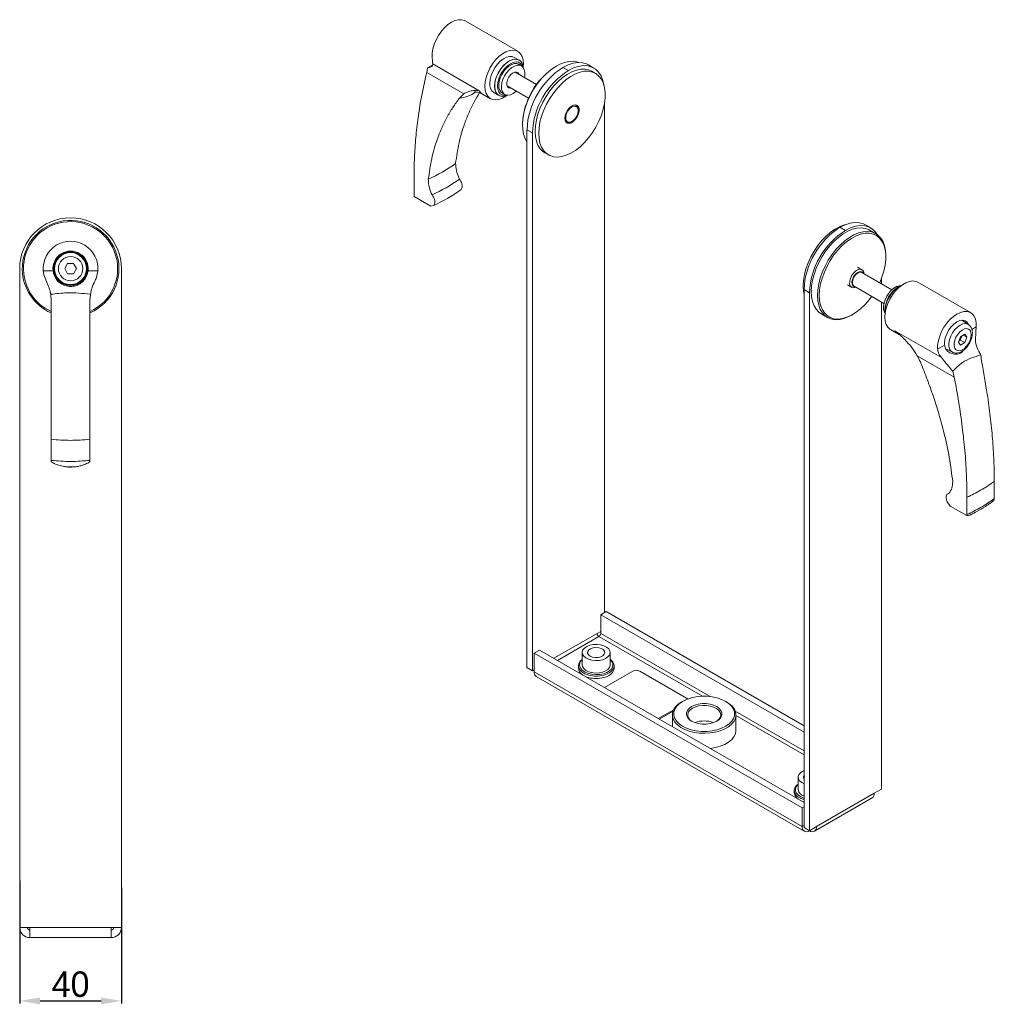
# Model space of a CAD drawing. Header units: millimetres. Extents: x 532 to 1391, y -1 to 506.
# Tile 2 of 2: x 1008 to 1391, y 119 to 506. Entities that reach past the tile are written whole.
import ezdxf

# ---------------------------------------------------------------- set-up
doc = ezdxf.new("R2010")
doc.units = ezdxf.units.MM
doc.header["$PDSIZE"] = -1
doc.dimstyles.new('ISO-25', dxfattribs={"dimtxt": 2.5, "dimasz": 2.5, "dimexe": 1.25, "dimexo": 0.625, "dimtad": 1, "dimtxsty": 'Standard', "dimcen": 2.5, "dimadec": 0, "dimazin": 0, "dimtfac": 1, "dimtmove": 0, "dimatfit": 3, "dimfxl": 0, "dimarcsym": 0})

# ---------------------------------------------------------------- blocks, each defined once
blk = doc.blocks.new('*D14')
at = {"color": 0, "linetype": 'ByBlock', "lineweight": -2}
for p, q in [((1008.37, 167.51), (1008.37, 119.27)), ((1048.37, 164.85), (1048.37, 119.27)), ((1016.37, 120.27), (1040.37, 120.27))]:
    blk.add_line(p, q, dxfattribs=at)
at = {"color": 0}
for points in [[(1016.37, 121.6), (1016.37, 118.94), (1008.37, 120.27)], [(1040.37, 121.6), (1040.37, 118.94), (1048.37, 120.27)]]:
    blk.add_solid(points, dxfattribs=at)
at = {"layer": 'Defpoints', "color": 0}
for p in [(1008.37, 168.51), (1048.37, 165.85), (1048.37, 120.27)]:
    blk.add_point(p, dxfattribs=at)
at = {"color": 0, "insert": (1028.37, 126.79), "char_height": 10, "attachment_point": 5}
blk.add_mtext('40', dxfattribs=at)

msp = doc.modelspace()

# ---------------------------------------------------------------- linework, layer by layer
at = {"color": 7, "linetype": 'Continuous', "lineweight": 15}
for p, q in [((1204.19, 493.58), (1183.47, 505.54)), ((1168.63, 487.09), (1170.56, 488.08)), ((1170.74, 488.62), (1189, 478.08)), ((1204.72, 490.1), (1202.81, 491.2)), ((1204.72, 490.1), (1202.81, 491.2)), ((1205.6, 487.86), (1204.54, 488.47)), ((1219.46, 487.87), (1219.1, 487.66)), ((1234.05, 487.02), (1231.93, 488.25)), ((1168.37, 485.24), (1168.63, 487.09)), ((1182.94, 476.83), (1168.37, 485.24)), ((1211.54, 480.51), (1203.08, 485.39)), ((1224.05, 486.03), (1221.93, 487.26)), ((1234.72, 484.91), (1233.3, 485.72)), ((1199.98, 480.02), (1208.44, 475.14)), ((1181.21, 475.18), (1182.94, 476.83)), ((1190.35, 476.75), (1193.44, 474.96)), ((1194.81, 477.35), (1196.72, 476.24)), ((1194.81, 477.35), (1196.72, 476.24)), ((1198.04, 477.22), (1199.1, 476.6)), ((1203.45, 477.72), (1203.65, 477.9)), ((1238.2, 272.91), (1238.2, 472.74)), ((1227.94, 470.31), (1227.94, 470.72)), ((1206.02, 465.01), (1206.02, 464.6)), ((1225.12, 465.82), (1225.47, 466.03)), ((1209.91, 461.54), (1207.79, 462.76)), ((1207.79, 251.28), (1207.79, 462.76)), ((1209.91, 250.05), (1209.91, 461.54)), ((1214.81, 453.68), (1216.22, 452.86)), ((1163.39, 436.96), (1163.39, 443.75)), ((1163.44, 436.46), (1163.39, 436.96)), ((1169.94, 432.71), (1163.44, 436.46)), ((1171.11, 433), (1169.94, 432.71)), ((1332.95, 423.17), (1330.83, 424.39)), ((1342.95, 424.16), (1340.83, 425.38)), ((1344.92, 421.86), (1342.45, 423.29)), ((1348.86, 412.76), (1348.86, 413.16)), ((1008.37, 149.14), (1008.37, 408.14)), ((1017.65, 407.34), (1021.48, 407.34)), ((1027.21, 410.14), (1026.06, 408.14)), ((1026.06, 408.14), (1027.21, 406.14)), ((1029.52, 410.14), (1027.21, 410.14)), ((1030.68, 408.14), (1029.52, 410.14)), ((1029.52, 406.14), (1030.68, 408.14)), ((1035.25, 407.34), (1039.09, 407.34)), ((1048.37, 149.14), (1048.37, 408.14)), ((1339.44, 407.71), (1337.78, 408.67)), ((1351.23, 399.86), (1339.45, 406.67)), ((1027.21, 406.14), (1029.52, 406.14)), ((1347.09, 404.15), (1347.09, 402.25)), ((1382.16, 390.84), (1361.45, 402.8)), ((1318.81, 398.67), (1316.69, 399.9)), ((1316.69, 399.9), (1316.69, 188.41)), ((1333.78, 401.74), (1335.44, 400.78)), ((1336.35, 401.3), (1348.13, 394.49)), ((1354.16, 401.12), (1353.6, 400.8)), ((1020.55, 398.07), (1020.77, 395.4)), ((1035.97, 395.4), (1036.18, 398.07)), ((1318.81, 398.67), (1318.81, 187.19)), ((1347.09, 395.09), (1347.09, 203.52)), ((1348.51, 391.98), (1348.51, 391.33)), ((1323.45, 390.38), (1325.93, 388.95)), ((1335.43, 389.9), (1335.78, 390.1)), ((1381.3, 386.18), (1378.79, 387.85)), ((1350.7, 384.18), (1353.79, 382.4)), ((1352.43, 383.73), (1370.69, 373.2)), ((1378.24, 381.38), (1377.42, 379.28)), ((1377.62, 379.81), (1378.1, 380.08)), ((1378.1, 380.08), (1378.71, 381.66)), ((1378.1, 380.08), (1379.87, 379.06)), ((1379.87, 382.33), (1378.24, 381.38)), ((1379.27, 381.98), (1380.69, 381.17)), ((1380.69, 381.17), (1379.87, 382.33)), ((1379.87, 379.06), (1380.69, 381.17)), ((1369.21, 376.5), (1371.92, 378.07)), ((1372.45, 376.57), (1375.02, 375.3)), ((1377.42, 379.28), (1378.24, 378.12)), ((1378.24, 378.12), (1379.87, 379.06)), ((1375.76, 365.52), (1361.2, 373.92)), ((1386.51, 371.72), (1386.25, 374.22)), ((1375.2, 367.84), (1375.76, 365.52)), ((1020.77, 341.07), (1020.77, 332.74)), ((1035.97, 332.74), (1035.97, 341.07)), ((1020.77, 332.74), (1020.77, 332.18)), ((1035.97, 332.18), (1035.97, 332.74)), ((1391.5, 317.68), (1391.5, 324.48)), ((1373.72, 319.93), (1373.32, 319.74)), ((1373.34, 319.68), (1373.66, 319.81)), ((1380.75, 318.27), (1380.75, 311.47)), ((1391.45, 317.25), (1391.5, 317.68)), ((1374.2, 314.79), (1373.02, 316.44)), ((1380.7, 311.04), (1374.2, 314.79)), ((1380.75, 311.47), (1380.7, 311.04)), ((1238.9, 273.32), (1236.78, 272.1)), ((1236.78, 272.1), (1316.69, 225.97)), ((1236.78, 264.75), (1236.78, 272.1)), ((1238.9, 273.32), (1316.69, 228.42)), ((1236.78, 265.56), (1235.37, 264.75)), ((1210.62, 256.99), (1212.74, 258.22)), ((1210.62, 256.99), (1315.98, 196.17)), ((1210.62, 249.64), (1210.62, 256.99)), ((1212.74, 258.22), (1316.69, 198.21)), ((1229.52, 257.24), (1229.52, 252.34)), ((1240.52, 252.34), (1240.52, 257.24)), ((1228.02, 252), (1228.02, 251.07)), ((1240.52, 254.43), (1240.76, 254.2)), ((1242.02, 251.07), (1242.02, 252)), ((1207.79, 251.28), (1209.91, 250.05)), ((1210.62, 250.46), (1209.91, 250.05)), ((1210.62, 249.64), (1315.98, 188.82)), ((1211.45, 247.81), (1316.81, 186.99)), ((1238.21, 243.52), (1249.34, 249.94)), ((1252.17, 249.94), (1270.55, 239.33)), ((1268.95, 238.01), (1268.6, 237.81)), ((1286.28, 237.81), (1285.93, 238.01)), ((1265.46, 234.75), (1259.42, 231.27)), ((1265.22, 234.21), (1259.77, 231.07)), ((1264.94, 232.71), (1264.94, 228.08)), ((1289.94, 226.58), (1289.94, 232.71)), ((1314.37, 208.25), (1314.37, 203.35)), ((1312.87, 203.02), (1312.87, 202.09)), ((1344.26, 201.88), (1321.64, 188.82)), ((1347.09, 203.52), (1344.26, 201.88)), ((1320.81, 186.99), (1343.43, 200.05)), ((1315.98, 196.17), (1316.69, 196.58)), ((1315.98, 196.17), (1315.98, 188.82)), ((1316.69, 188.41), (1318.81, 187.19)), ((1321.64, 188.82), (1318.81, 187.19)), ((1318.81, 187.19), (1318.81, 187.19)), ((1008.37, 149.14), (1012.37, 149.14)), ((1012.37, 145.14), (1012.37, 149.14)), ((1012.37, 149.14), (1044.37, 149.14)), ((1044.37, 149.14), (1044.37, 145.14)), ((1044.37, 149.14), (1048.37, 149.14)), ((1012.37, 145.14), (1044.37, 145.14))]:
    msp.add_line(p, q, dxfattribs=at)
at = {"color": 8, "linetype": 'Continuous', "lineweight": 15}
for p, q in [((1382.65, 384.26), (1384.37, 385.25)), ((1235.37, 264.75), (1218.4, 254.95)), ((1236.08, 263.52), (1219.81, 254.14)), ((1236.08, 263.52), (1276.77, 240.03)), ((1279.82, 239.9), (1236.78, 264.75)), ((1316.69, 218.62), (1289.66, 234.22)), ((1289.94, 232.43), (1316.69, 216.99)), ((1316.69, 199.42), (1315.56, 199.83)), ((1316.69, 198.46), (1315.56, 198.87)), ((1316.69, 189.23), (1315.98, 188.82))]:
    msp.add_line(p, q, dxfattribs=at)
at = {"color": 7, "linetype": 'Continuous', "lineweight": 15, "flags": 128}
for points in [[(1183.47, 505.54), (1183.17, 505.7), (1182.06, 506.01), (1180.81, 506), (1179.47, 505.66), (1178.09, 505.01), (1176.71, 504.07), (1175.38, 502.86), (1174.13, 501.44), (1173.02, 499.84), (1172.07, 498.12), (1171.33, 496.34), (1170.81, 494.55), (1170.54, 492.82), (1170.51, 491.21)], [(1206.33, 487.29), (1206.41, 488.66), (1206.28, 490.2), (1205.9, 491.54), (1205.27, 492.63), (1204.43, 493.43), (1203.39, 493.92), (1202.2, 494.09), (1200.89, 493.92), (1199.51, 493.42), (1198.11, 492.61), (1196.73, 491.52), (1195.42, 490.18), (1194.23, 488.63), (1193.19, 486.94), (1192.35, 485.16), (1191.72, 483.35), (1191.34, 481.57), (1191.21, 479.89)], [(1202.81, 491.2), (1201.99, 491.51), (1200.91, 491.55), (1199.73, 491.25), (1198.5, 490.62), (1197.3, 489.69), (1196.16, 488.52), (1195.15, 487.14), (1194.31, 485.63), (1193.68, 484.05), (1193.29, 482.49), (1193.15, 481.01)], [(1206.34, 487.17), (1206.08, 488.35), (1205.57, 489.34), (1204.83, 490.04), (1203.89, 490.41), (1202.81, 490.45), (1201.64, 490.15), (1200.41, 489.52), (1199.21, 488.59), (1198.07, 487.41), (1197.06, 486.04), (1196.22, 484.53), (1195.59, 482.95), (1195.2, 481.39), (1195.06, 479.91)], [(1206.34, 487.17), (1206.23, 487.82), (1205.83, 488.93), (1205.19, 489.76), (1204.34, 490.28), (1203.32, 490.47), (1202.18, 490.32), (1200.97, 489.84), (1199.75, 489.05), (1198.57, 487.98), (1197.5, 486.68), (1196.57, 485.22), (1195.84, 483.67), (1195.34, 482.09), (1195.09, 480.56), (1195.1, 479.16), (1195.38, 477.94), (1195.9, 476.97), (1196.65, 476.28), (1196.65, 476.28)], [(1206.14, 487.42), (1205.87, 488.04), (1205.27, 488.81), (1204.46, 489.27), (1203.5, 489.42), (1202.42, 489.23), (1201.29, 488.72), (1200.15, 487.92), (1199.08, 486.87), (1198.11, 485.61), (1197.31, 484.21), (1196.7, 482.75), (1196.32, 481.29), (1196.19, 479.91)], [(1204.54, 488.47), (1203.78, 488.74), (1202.82, 488.73), (1201.78, 488.41), (1200.71, 487.78), (1199.67, 486.88), (1198.72, 485.77), (1197.91, 484.5), (1197.28, 483.15), (1196.87, 481.77), (1196.7, 480.45), (1196.77, 479.27), (1197.08, 478.27), (1197.63, 477.52), (1198.04, 477.22)], [(1206.75, 483.27), (1206.88, 483.98), (1206.93, 485.24), (1206.74, 486.34), (1206.31, 487.22), (1205.66, 487.82), (1204.84, 488.13), (1203.88, 488.12), (1202.84, 487.79), (1201.77, 487.17), (1200.73, 486.27), (1199.79, 485.16), (1198.97, 483.89), (1198.34, 482.53), (1197.93, 481.16), (1197.76, 479.84), (1197.83, 478.65), (1198.14, 477.66), (1198.69, 476.91), (1199.43, 476.45), (1200.32, 476.3), (1201.33, 476.47), (1202.39, 476.95), (1203.45, 477.72), (1203.45, 477.72)], [(1228.2, 489.18), (1227.45, 489.44), (1225.91, 489.69), (1224.24, 489.61), (1222.49, 489.22), (1220.68, 488.51), (1218.85, 487.5), (1217.02, 486.21), (1215.25, 484.66), (1213.55, 482.88), (1211.96, 480.9), (1210.51, 478.77), (1209.23, 476.51), (1208.14, 474.18), (1207.26, 471.81), (1206.61, 469.46), (1206.19, 467.16), (1206.03, 464.95), (1206.11, 462.88), (1206.44, 460.99), (1207.02, 459.32), (1207.79, 457.93)], [(1221.93, 487.26), (1223.95, 488.25), (1225.92, 488.9), (1227.81, 489.17), (1229.58, 489.08), (1231.19, 488.61), (1231.93, 488.25)], [(1238, 480.44), (1237.62, 482.14), (1236.92, 483.91), (1235.95, 485.4), (1234.74, 486.57), (1233.32, 487.39), (1231.7, 487.85), (1229.93, 487.95), (1228.04, 487.67), (1226.07, 487.03), (1224.05, 486.03)], [(1204.71, 484.45), (1204.69, 484.5), (1204.31, 485.11), (1203.71, 485.4), (1202.97, 485.36), (1202.16, 484.97), (1201.37, 484.29), (1200.68, 483.39), (1200.18, 482.36), (1199.91, 481.31), (1199.9, 480.37), (1200.16, 479.63), (1200.66, 479.17), (1201.34, 479.04), (1201.61, 479.08)], [(1203.65, 485.06), (1203.63, 485.11), (1203.48, 485.43)], [(1233.3, 485.72), (1232.11, 486.25), (1230.6, 486.56), (1228.96, 486.54), (1227.22, 486.19), (1225.42, 485.51), (1223.6, 484.53), (1221.78, 483.27), (1220.01, 481.73), (1218.32, 479.97), (1216.74, 478), (1215.3, 475.87), (1214.03, 473.63), (1212.96, 471.3), (1212.1, 468.95), (1211.48, 466.61), (1211.1, 464.33), (1210.97, 462.15)], [(1212.39, 461.33), (1212.52, 459.3), (1212.89, 457.46), (1213.52, 455.84), (1214.38, 454.48), (1215.45, 453.39), (1216.72, 452.61), (1218.15, 452.14), (1219.73, 452), (1221.43, 452.18), (1223.2, 452.7), (1225.01, 453.52), (1226.84, 454.65), (1228.63, 456.05), (1230.37, 457.71), (1232.01, 459.58), (1233.52, 461.63), (1234.88, 463.82), (1236.05, 466.12), (1237.02, 468.46), (1237.76, 470.81), (1238.26, 473.13), (1238.52, 475.36), (1238.52, 477.47), (1238.26, 479.41), (1237.76, 481.15), (1237.02, 482.64), (1236.05, 483.87), (1234.88, 484.81), (1233.52, 485.44), (1232.01, 485.74), (1230.37, 485.72), (1228.63, 485.37), (1226.84, 484.7), (1225.01, 483.72), (1223.2, 482.45), (1221.43, 480.92), (1219.73, 479.15), (1218.15, 477.19), (1216.72, 475.06), (1215.45, 472.81), (1214.38, 470.49), (1213.52, 468.13), (1212.89, 465.79), (1212.52, 463.51), (1212.39, 461.33)], [(1191.21, 479.89), (1191.34, 478.35), (1191.72, 477.01), (1192.35, 475.92), (1193.19, 475.12), (1194.23, 474.62), (1195.42, 474.46), (1196.73, 474.63), (1198.11, 475.13), (1199.51, 475.94), (1199.96, 476.26)], [(1195.06, 479.91), (1195.2, 478.58), (1195.59, 477.47), (1196.22, 476.62), (1197.06, 476.08), (1198.07, 475.87), (1199.21, 476), (1200.07, 476.31)], [(1196.19, 479.91), (1196.32, 478.67), (1196.7, 477.65), (1197.31, 476.88), (1198.11, 476.42), (1199.08, 476.27), (1199.75, 476.35)], [(1200.15, 479.65), (1200.28, 479.65), (1200.55, 479.69)], [(1222.64, 467.25), (1222.77, 466.36), (1223.13, 465.7), (1223.71, 465.31), (1224.44, 465.25), (1225.26, 465.51), (1226.1, 466.06), (1226.88, 466.87), (1227.54, 467.86), (1228.02, 468.94), (1228.27, 470.01), (1228.27, 470.99), (1228.02, 471.77), (1227.54, 472.3), (1226.88, 472.53), (1226.1, 472.43), (1225.26, 472.02), (1224.44, 471.33), (1223.71, 470.42), (1223.13, 469.38), (1222.77, 468.29), (1222.64, 467.25)], [(1223.69, 465.87), (1224.35, 465.69), (1225.12, 465.85), (1225.94, 466.35), (1226.7, 467.12), (1227.33, 468.08), (1227.76, 469.12), (1227.94, 470.15), (1227.85, 471.03), (1227.51, 471.68), (1226.94, 472.03), (1226.22, 472.04), (1225.41, 471.71), (1224.61, 471.07), (1223.9, 470.19), (1223.36, 469.17), (1223.06, 468.12), (1223.01, 467.16), (1223.23, 466.38), (1223.69, 465.87)], [(1210.97, 462.15), (1211.1, 460.12), (1211.48, 458.28), (1212.1, 456.66), (1212.96, 455.29), (1214.03, 454.21), (1214.81, 453.68)], [(1330.83, 424.39), (1332.84, 425.39), (1334.81, 426.03), (1336.7, 426.31), (1338.47, 426.21), (1340.09, 425.75), (1340.83, 425.38)], [(1333.15, 425.51), (1332.58, 425.36), (1330.78, 424.69), (1328.96, 423.71), (1327.14, 422.44), (1325.37, 420.91), (1323.68, 419.15), (1322.1, 417.18), (1320.66, 415.05), (1319.39, 412.8), (1318.32, 410.48), (1317.46, 408.12), (1316.84, 405.78), (1316.46, 403.5), (1316.33, 401.33)], [(1342.45, 423.29), (1342.12, 423.47), (1340.7, 423.99), (1339.13, 424.18), (1337.45, 424.05), (1335.68, 423.61), (1333.87, 422.85), (1332.03, 421.79), (1330.22, 420.45), (1328.45, 418.86), (1326.77, 417.04), (1325.2, 415.04), (1323.78, 412.88), (1322.53, 410.61), (1321.47, 408.27), (1320.63, 405.9), (1320.01, 403.56), (1319.64, 401.27), (1319.51, 399.08)], [(1321.99, 397.65), (1322.11, 399.84), (1322.49, 402.13), (1323.1, 404.48), (1323.95, 406.84), (1325, 409.18), (1326.25, 411.45), (1327.68, 413.61), (1329.24, 415.62), (1330.93, 417.43), (1332.69, 419.02), (1334.51, 420.36), (1336.34, 421.42), (1338.16, 422.18), (1339.92, 422.62), (1341.61, 422.75), (1343.17, 422.56), (1344.59, 422.04), (1345.85, 421.22), (1346.9, 420.1), (1347.75, 418.7), (1348.36, 417.06), (1348.73, 415.21), (1348.86, 413.16)], [(1346.45, 402.62), (1347.33, 404.78), (1348.07, 407.13), (1348.57, 409.45), (1348.83, 411.68), (1348.83, 413.79), (1348.57, 415.73), (1348.07, 417.47), (1347.33, 418.96), (1346.36, 420.19), (1345.19, 421.13), (1343.83, 421.76), (1342.32, 422.06), (1340.68, 422.04), (1338.94, 421.69), (1337.15, 421.02), (1335.32, 420.04), (1333.51, 418.77), (1331.74, 417.24), (1330.04, 415.47), (1328.46, 413.51), (1327.02, 411.38), (1325.76, 409.13), (1324.68, 406.81), (1323.83, 404.45), (1323.2, 402.11), (1322.82, 399.83), (1322.7, 397.65), (1322.7, 397.65)], [(1345.63, 421.39), (1344.85, 422.53), (1343.64, 423.7), (1342.21, 424.53), (1340.6, 424.99), (1338.82, 425.08), (1336.93, 424.81), (1334.96, 424.16), (1332.95, 423.17)], [(1335.41, 405.34), (1336.08, 406.32), (1336.87, 407.11), (1337.71, 407.65), (1338.53, 407.89), (1339.25, 407.8), (1339.81, 407.4), (1340.16, 406.71), (1340.25, 406.2)], [(1336.35, 401.3), (1336.12, 401.47), (1335.79, 402.07), (1335.71, 402.9), (1335.9, 403.86), (1336.32, 404.83), (1336.94, 405.7), (1337.67, 406.37), (1338.43, 406.74), (1339.13, 406.79), (1339.45, 406.67)], [(1340.08, 406.3), (1339.68, 406.81), (1339.08, 407.03), (1338.35, 406.92), (1337.57, 406.5), (1336.82, 405.8), (1336.2, 404.9)], [(1337.15, 400.83), (1336.75, 400.68), (1335.98, 400.61), (1335.33, 400.85), (1334.87, 401.4), (1334.63, 402.21), (1334.65, 403.19), (1334.92, 404.27), (1335.41, 405.34)], [(1336.2, 404.9), (1335.75, 403.9), (1335.54, 402.91), (1335.59, 402.04), (1335.88, 401.38), (1336.4, 401), (1336.98, 400.93)], [(1350.7, 384.18), (1350.45, 384.33), (1349.61, 385.14), (1348.98, 386.23), (1348.6, 387.56), (1348.47, 389.1), (1348.6, 390.79), (1348.98, 392.57), (1349.61, 394.38), (1350.45, 396.16), (1351.49, 397.85), (1352.68, 399.39), (1353.99, 400.73), (1355.37, 401.82), (1356.77, 402.63), (1358.15, 403.13), (1359.46, 403.3), (1360.65, 403.14), (1361.45, 402.8)], [(1316.33, 401.33), (1316.46, 399.3), (1316.69, 398.04)], [(1319.51, 399.08), (1319.64, 397.04), (1320.01, 395.18), (1320.63, 393.54), (1321.47, 392.15), (1322.53, 391.03), (1323.45, 390.38)], [(1348.54, 390.6), (1348.3, 391.03), (1348, 392.04), (1347.95, 393.24), (1348.15, 394.57), (1348.58, 395.94), (1349.22, 397.3), (1350.05, 398.56), (1351.01, 399.65), (1352.05, 400.52), (1353.11, 401.13), (1354.15, 401.43), (1354.81, 401.46)], [(1335.43, 389.9), (1334.51, 389.4), (1332.69, 388.64), (1330.93, 388.19), (1329.24, 388.07), (1327.68, 388.26), (1326.25, 388.78), (1325, 389.6), (1323.95, 390.72), (1323.1, 392.11), (1322.49, 393.76), (1322.11, 395.61), (1321.99, 397.65)], [(1322.7, 397.65), (1322.82, 395.62), (1323.2, 393.78), (1323.83, 392.16), (1324.68, 390.8), (1325.76, 389.71), (1327.02, 388.93), (1328.46, 388.46), (1330.04, 388.32), (1331.74, 388.5), (1333.51, 389.02), (1335.32, 389.84), (1337.15, 390.97), (1338.94, 392.37), (1340.68, 394.03), (1342.32, 395.9), (1343.35, 397.26)], [(1369.21, 376.5), (1369.23, 378.12), (1369.51, 379.85), (1370.03, 381.63), (1370.77, 383.41), (1371.71, 385.13), (1372.83, 386.73), (1374.07, 388.16), (1375.41, 389.36), (1376.79, 390.31), (1378.17, 390.96), (1379.51, 391.3), (1380.75, 391.31), (1381.87, 390.99), (1382.81, 390.36), (1383.55, 389.44), (1384.07, 388.25), (1384.35, 386.84), (1384.37, 385.25)], [(1371.92, 378.07), (1371.93, 379.43), (1372.22, 380.91), (1372.77, 382.43), (1373.55, 383.9), (1374.52, 385.23), (1375.62, 386.35), (1376.79, 387.19), (1377.96, 387.7), (1379.06, 387.85), (1380.03, 387.64), (1380.81, 387.08), (1381.37, 386.2), (1381.38, 386.16)], [(1382.44, 382.18), (1382.31, 383.16), (1381.95, 383.92), (1381.36, 384.41), (1380.61, 384.59), (1379.74, 384.45), (1378.82, 383.99), (1377.92, 383.25), (1377.1, 382.29), (1376.43, 381.17), (1375.95, 379.99), (1375.7, 378.82), (1375.7, 377.75), (1375.95, 376.87), (1376.43, 376.24), (1377.1, 375.9), (1377.92, 375.88), (1378.82, 376.19), (1379.74, 376.79), (1380.61, 377.65), (1381.36, 378.7), (1381.95, 379.86), (1382.31, 381.05), (1382.44, 382.18)], [(1236.14, 254.13), (1234.71, 254.07), (1233.3, 254.22), (1232.01, 254.58), (1230.92, 255.12), (1230.11, 255.8), (1229.63, 256.59), (1229.52, 257.41), (1229.79, 258.23), (1230.41, 258.97), (1231.35, 259.6), (1232.53, 260.07), (1233.89, 260.35), (1235.32, 260.41), (1236.73, 260.26), (1238.02, 259.9), (1239.11, 259.36), (1239.92, 258.67), (1240.4, 257.89), (1240.51, 257.06), (1240.24, 256.25), (1239.62, 255.5), (1238.68, 254.87), (1237.5, 254.41), (1236.14, 254.13)], [(1235.71, 255.32), (1234.59, 255.29), (1233.52, 255.47), (1232.61, 255.85), (1231.96, 256.38), (1231.64, 257), (1231.69, 257.64), (1232.09, 258.24), (1232.82, 258.74), (1233.78, 259.07), (1234.87, 259.2), (1235.99, 259.12), (1236.99, 258.84), (1237.78, 258.38), (1238.27, 257.8), (1238.41, 257.16), (1238.18, 256.52), (1237.61, 255.97), (1236.76, 255.55), (1235.71, 255.32)], [(1230.7, 248.82), (1230.55, 248.89), (1229.47, 249.54), (1228.66, 250.31), (1228.16, 251.17), (1228.02, 252.07), (1228.22, 252.97), (1228.76, 253.82), (1229.52, 254.5)], [(1236.14, 249.23), (1234.71, 249.17), (1233.3, 249.32), (1232.01, 249.68), (1230.92, 250.22), (1230.11, 250.91), (1229.63, 251.69), (1229.52, 252.34)], [(1240.52, 252.34), (1240.51, 252.16), (1240.24, 251.35), (1239.62, 250.6), (1238.68, 249.97), (1237.5, 249.51), (1236.14, 249.23)], [(1240.52, 254.5), (1240.56, 254.47), (1241.37, 253.69), (1241.87, 252.83), (1242.01, 251.93), (1241.81, 251.03), (1241.27, 250.19), (1240.41, 249.43), (1239.28, 248.8), (1239.02, 248.69)], [(1268.96, 238.01), (1267.61, 237.09), (1266.57, 236.04), (1265.85, 234.91), (1265.49, 233.72), (1265.49, 232.51), (1265.85, 231.32), (1266.57, 230.19), (1267.61, 229.14), (1268.96, 228.22), (1270.56, 227.44), (1272.37, 226.84), (1274.34, 226.42), (1276.4, 226.21), (1278.49, 226.21), (1280.55, 226.42), (1282.51, 226.84), (1284.32, 227.44), (1285.93, 228.22), (1287.27, 229.14), (1288.32, 230.19), (1289.03, 231.32), (1289.4, 232.51), (1289.4, 233.72), (1289.03, 234.91), (1288.32, 236.04), (1287.27, 237.09), (1285.93, 238.01), (1284.32, 238.79), (1282.51, 239.39), (1280.55, 239.8), (1278.49, 240.01), (1276.4, 240.01), (1274.34, 239.8), (1272.37, 239.39), (1270.56, 238.79), (1268.96, 238.01)], [(1286.28, 237.81), (1287.33, 237.12), (1288.48, 236.09), (1289.31, 234.96), (1289.8, 233.77), (1289.94, 232.55), (1289.71, 231.33), (1289.14, 230.16), (1288.22, 229.05), (1287, 228.05), (1285.5, 227.19), (1283.77, 226.48), (1281.85, 225.95), (1279.82, 225.62), (1277.71, 225.49), (1275.59, 225.57), (1273.53, 225.85), (1271.58, 226.33), (1269.8, 227), (1268.24, 227.82), (1266.94, 228.79), (1265.94, 229.87), (1265.28, 231.04), (1264.97, 232.25), (1265.01, 233.47), (1265.41, 234.67), (1266.16, 235.82), (1267.24, 236.87), (1268.6, 237.81), (1268.6, 237.81)], [(1272.49, 235.97), (1273.72, 236.54), (1275.13, 236.93), (1276.66, 237.13), (1278.23, 237.13), (1279.75, 236.93), (1281.17, 236.54), (1282.39, 235.97), (1283.37, 235.26), (1284.05, 234.45), (1284.4, 233.57), (1284.4, 232.66), (1284.05, 231.78), (1283.37, 230.96), (1282.39, 230.26), (1281.17, 229.69), (1279.75, 229.3), (1278.23, 229.1), (1276.66, 229.1), (1275.13, 229.3), (1273.72, 229.69), (1272.49, 230.26), (1271.51, 230.96), (1270.83, 231.78), (1270.49, 232.66), (1270.49, 233.57), (1270.83, 234.45), (1271.51, 235.26), (1272.49, 235.97)], [(1282.21, 230.15), (1282.54, 230.38), (1283.33, 231.12), (1283.81, 231.95), (1283.94, 232.81), (1283.72, 233.68), (1283.16, 234.49), (1282.3, 235.2), (1281.17, 235.78), (1279.84, 236.19), (1278.38, 236.42), (1276.88, 236.44), (1275.4, 236.27), (1274.03, 235.9), (1272.85, 235.36)], [(1272.85, 235.36), (1271.91, 234.68), (1271.27, 233.89), (1270.97, 233.03), (1271.01, 232.16), (1271.4, 231.32), (1272.12, 230.55), (1272.67, 230.15)], [(1289.94, 226.58), (1289.94, 226.43), (1289.71, 225.21), (1289.14, 224.03), (1288.22, 222.93), (1287, 221.93), (1285.5, 221.06), (1283.77, 220.36), (1281.85, 219.83), (1279.82, 219.5)], [(1316.69, 205.66), (1315.77, 206.14), (1314.96, 206.82), (1314.48, 207.6), (1314.38, 208.43), (1314.64, 209.24), (1315.26, 209.99), (1316.2, 210.62), (1316.69, 210.84)], [(1315.56, 199.83), (1315.41, 199.9), (1314.32, 200.56), (1313.51, 201.33), (1313.02, 202.19), (1312.87, 203.09), (1313.07, 203.99), (1313.62, 204.84), (1314.37, 205.52)]]:
    msp.add_lwpolyline(points, dxfattribs=at)
at = {"color": 8, "linetype": 'Continuous', "lineweight": 15, "flags": 128}
for points in [[(1189, 478.08), (1189.75, 477.18), (1190.35, 476.75)], [(1353.79, 382.4), (1353.18, 382.83), (1352.43, 383.73)], [(1375.01, 375.3), (1374.39, 375.78), (1373.89, 376.58), (1373.63, 377.64), (1373.63, 378.87), (1373.89, 380.22), (1374.39, 381.61), (1375.1, 382.94), (1375.98, 384.16), (1376.98, 385.17), (1378.05, 385.94), (1379.11, 386.4), (1380.11, 386.54), (1381, 386.35), (1381.31, 386.17)], [(1236.37, 248.62), (1234.84, 248.54), (1233.33, 248.66), (1231.91, 248.99), (1230.65, 249.49), (1229.63, 250.15), (1228.9, 250.92), (1228.5, 251.78), (1228.45, 252.66), (1228.75, 253.52), (1229.4, 254.33), (1229.52, 254.43)], [(1240.76, 254.2), (1240.8, 254.15), (1241.37, 253.33), (1241.6, 252.46), (1241.47, 251.58), (1241, 250.74), (1240.2, 249.99), (1239.12, 249.36), (1237.82, 248.9), (1236.37, 248.62)], [(1239.02, 248.69), (1237.94, 248.33), (1236.45, 248.05)], [(1239.02, 247.73), (1237.94, 247.37), (1236.45, 247.09)], [(1316.69, 200.02), (1315.5, 200.51), (1314.48, 201.16), (1313.75, 201.94), (1313.35, 202.79), (1313.3, 203.67), (1313.61, 204.54), (1314.25, 205.34), (1314.37, 205.45)]]:
    msp.add_lwpolyline(points, dxfattribs=at)
at = {"color": 7, "linetype": 'Continuous', "lineweight": 15}
for radius in [6.65, 6.5, 6.29, 4.79]:
    msp.add_circle((1028.37, 408.14), radius, dxfattribs=at)
for centre, radius, start, end in [((1234.36, 463.75), 28.37, 122.5428, 177.4626), ((1238.38, 461.43), 30.61, 122.4871, 177.5129), ((1240.5, 460.21), 30.61, 122.4873, 177.5126), ((1197.09, 480.58), 3.96, 173.8141, 234.8737), ((1198.34, 479.69), 3.8, 243.6761, 297.1475), ((1225.76, 470.87), 2.19, 356.2051, 45.8543), ((1223.91, 467.58), 2.14, 253.4992, 304.4524), ((1144.35, 498.38), 60.33, 294.0941, 305.9005), ((1142.76, 497.52), 66.47, 294.641, 305.3536), ((1141.25, 497.15), 70.76, 294.9666, 305.0281), ((1028.37, 408.14), 20, 90, 180), ((1028.37, 408.14), 19, 293.7081, 181.2958), ((1028.37, 408.14), 18.5, 294.3884, 181.2958), ((1028.37, 408.14), 20, 0, 90), ((1347.27, 398.57), 30.61, 122.4871, 177.5129), ((1349.39, 397.35), 30.61, 122.4873, 177.5126), ((1028.37, 408.14), 10.75, 355.7322, 184.2678), ((1028.37, 408.14), 6.93, 353.3704, 186.6296), ((1028.37, 408.14), 19, 181.2958, 246.2294), ((1028.37, 408.14), 18.5, 181.2958, 245.5471), ((1359.48, 391.52), 10.99, 122.4006, 177.6048), ((1360.04, 391.2), 11.5, 116.3975, 183.6079), ((1360.2, 391.11), 11.66, 116.892, 183.1134), ((1028.37, 408.14), 77.96, 269.0486, 270.9514), ((1236.9, 264.82), 1.54, 182.6057, 237.3944), ((1235.25, 264.82), 1.54, 302.6053, 357.3949), ((1212.59, 249.43), 1.98, 173.8453, 234.8424), ((1231.39, 251.36), 3.39, 185.4036, 237.421), ((1237.98, 251.68), 4.09, 284.8057, 351.0211), ((1250.75, 247.21), 3.07, 62.6097, 117.3903), ((1269.95, 238.19), 1.29, 36.2626, 61.984), ((1277.44, 220.01), 10.34, 69.1638, 110.8362), ((1277.44, 220.01), 10.34, 69.1635, 110.8365), ((1317.69, 208.25), 1.22, 145.4458, 214.5545), ((1316.24, 202.38), 3.39, 185.4039, 237.4207), ((1317.49, 203.82), 3.15, 188.4057, 255.2558), ((1342.34, 201.65), 1.94, 304.4369, 6.8755), ((1317.7, 188.54), 1.75, 170.786, 309.2033), ((1319.91, 188.54), 1.75, 230.7968, 9.2141), ((1012.37, 149.14), 4, 180, 270), ((1012.37, 149.14), 1, 180, 270), ((1044.37, 149.14), 4, 270, 0), ((1044.37, 149.14), 1, 270, 0)]:
    msp.add_arc(centre, radius, start, end, dxfattribs=at)
at = {"color": 8, "linetype": 'Continuous', "lineweight": 15}
for centre, radius, start, end in [((1180.31, 487.52), 12.37, 274.155, 305.705), ((1235, 259.02), 11.07, 247.1771, 277.5386), ((1235, 258.06), 11.07, 247.1771, 277.5386)]:
    msp.add_arc(centre, radius, start, end, dxfattribs=at)
at = {"color": 7, "linetype": 'Continuous', "lineweight": 15}
for points, knots in [([(1168.63, 487.09), (1169.2, 487.17), (1170.33, 487.31), (1170.79, 488.09), (1170.75, 488.54), (1170.74, 488.62)], [0, 0, 0, 0, 0.452317, 0.905316, 1, 1, 1, 1]), ([(1170.51, 491.21), (1170.56, 490.53), (1170.64, 489.43), (1170.72, 488.85), (1170.74, 488.62)], [0, 0, 0, 0, 0.617511, 1, 1, 1, 1]), ([(1163.39, 443.75), (1163.42, 446.46), (1163.49, 451.88), (1164.03, 459.76), (1164.9, 467.44), (1166.28, 476), (1167.59, 481.81), (1168.37, 485.24)], [0, 0, 0, 0, 0.182544, 0.365089, 0.549351, 0.733622, 1, 1, 1, 1]), ([(1179.73, 449.51), (1180.14, 452.23), (1180.95, 457.7), (1182.87, 464.28), (1184.95, 469.58), (1186.93, 473.67), (1188.43, 476.11), (1189.15, 477.27)], [0, 0, 0, 0, 0.255457, 0.513381, 0.680823, 0.848273, 1, 1, 1, 1]), ([(1189, 478.08), (1188.99, 478.08), (1188.63, 478.13), (1187.89, 478.19), (1186.51, 478.15), (1184.87, 477.89), (1183.58, 477.19), (1182.94, 476.83)], [0, 0, 0, 0, 0.001881, 0.198513, 0.394597, 0.694548, 1, 1, 1, 1]), ([(1186.91, 477.55), (1186.91, 477.55), (1186.86, 477.54), (1187.06, 477.59), (1187.54, 477.61), (1188.38, 477.52), (1189.38, 477.26), (1190.03, 476.89), (1190.34, 476.73)], [0, 0, 0, 0, 0.009858, 0.184365, 0.371022, 0.57589, 0.804741, 1, 1, 1, 1]), ([(1168.99, 443.3), (1169.39, 446.03), (1170.2, 451.5), (1172.12, 458.07), (1174.2, 463.38), (1176.27, 467.6), (1178.6, 471.53), (1180.34, 473.96), (1181.21, 475.18)], [0, 0, 0, 0, 0.21512, 0.432319, 0.573322, 0.714332, 0.85715, 1, 1, 1, 1]), ([(1181.23, 443.3), (1180.76, 444.47), (1179.91, 446.62), (1179.79, 448.6), (1179.73, 449.51)], [0, 0, 0, 0, 0.543153, 1, 1, 1, 1]), ([(1168.99, 443.3), (1169.07, 442.21), (1169.21, 440.21), (1170.08, 438.07), (1170.48, 437.1)], [0, 0, 0, 0, 0.54402, 1, 1, 1, 1]), ([(1181.86, 439.2), (1181.99, 439.38), (1182.25, 439.72), (1182.35, 440.54), (1182.2, 441.47), (1181.82, 442.46), (1181.42, 443.02), (1181.23, 443.3)], [0, 0, 0, 0, 0.200549, 0.401074, 0.60208, 0.803136, 1, 1, 1, 1]), ([(1170.48, 437.1), (1170.68, 436.81), (1171.08, 436.24), (1171.45, 435.26), (1171.6, 434.33), (1171.5, 433.51), (1171.24, 433.17), (1171.11, 433)], [0, 0, 0, 0, 0.199599, 0.399164, 0.599522, 0.80056, 1, 1, 1, 1]), ([(1018.86, 403.13), (1018.49, 403.95), (1017.89, 405.26), (1017.71, 406.77), (1017.65, 407.34)], [0, 0, 0, 0, 0.6187092, 1, 1, 1, 1]), ([(1021.48, 407.34), (1021.63, 406.63), (1021.92, 405.23), (1023.14, 403.4), (1024.86, 401.95), (1027.07, 401.12), (1029.35, 401.11), (1031.3, 401.7), (1033.05, 402.83), (1034.5, 404.6), (1035.11, 406.3), (1035.24, 407.23), (1035.25, 407.34)], [0, 0, 0, 0, 0.103853, 0.207325, 0.320781, 0.444515, 0.551344, 0.641987, 0.743257, 0.863486, 0.983399, 1, 1, 1, 1]), ([(1039.09, 407.34), (1038.95, 406.41), (1038.73, 404.91), (1038.11, 403.62), (1037.88, 403.13)], [0, 0, 0, 0, 0.617511, 1, 1, 1, 1]), ([(1018.86, 403.13), (1019.26, 402.24), (1020.07, 400.47), (1020.42, 398.85), (1020.53, 398.2), (1020.55, 398.07)], [0, 0, 0, 0, 0.445324, 0.890498, 1, 1, 1, 1]), ([(1036.18, 398.07), (1036.3, 398.67), (1036.52, 399.87), (1037.23, 401.85), (1037.78, 402.94), (1037.88, 403.13)], [0, 0, 0, 0, 0.452317, 0.905316, 1, 1, 1, 1]), ([(1036.18, 398.07), (1034.66, 398.24), (1031.6, 398.58), (1027.37, 398.71), (1023.69, 398.4), (1021.6, 398.18), (1020.55, 398.07)], [0, 0, 0, 0, 0.294942, 0.594671, 0.796621, 1, 1, 1, 1]), ([(1020.77, 395.4), (1020.77, 391.74), (1020.77, 384.56), (1020.77, 373.74), (1020.77, 362.94), (1020.77, 352.04), (1020.77, 344.73), (1020.77, 341.07)], [0, 0, 0, 0, 0.205344, 0.402989, 0.600618, 0.80031, 1, 1, 1, 1]), ([(1035.97, 341.07), (1035.97, 344.41), (1035.97, 351.1), (1035.97, 361.13), (1035.97, 371.15), (1035.97, 382.61), (1035.97, 390.65), (1035.97, 395.4)], [0, 0, 0, 0, 0.182544, 0.365089, 0.549351, 0.733622, 1, 1, 1, 1]), ([(1361.2, 373.92), (1360.5, 375.04), (1359.07, 377.31), (1356.67, 379.92), (1354.44, 382.04), (1353.12, 383.17), (1352.44, 383.73), (1352.43, 383.73)], [0, 0, 0, 0, 0.299158, 0.605406, 0.80149, 0.998119, 1, 1, 1, 1]), ([(1382.88, 382.79), (1382.87, 383.02), (1382.85, 383.63), (1382.63, 384.54), (1382.14, 385.42), (1381.68, 385.97), (1381.35, 386.13), (1381.31, 386.15)], [0, 0, 0, 0, 0.170562, 0.449874, 0.711526, 0.962373, 1, 1, 1, 1]), ([(1384.37, 385.25), (1384.32, 384.41), (1384.24, 383.05), (1384.17, 381.54), (1384.14, 380.96)], [0, 0, 0, 0, 0.617511, 1, 1, 1, 1]), ([(1353.77, 382.38), (1353.87, 382.33), (1354.32, 382.11), (1354.68, 381.78), (1354.96, 381.51)], [0, 0, 0, 0, 0.207441, 1, 1, 1, 1]), ([(1375.02, 375.34), (1375.1, 375.29), (1375.45, 375.06), (1376.22, 374.94), (1377.22, 374.99), (1378.25, 375.33), (1379.28, 375.92), (1380.27, 376.78), (1381.17, 377.84), (1381.91, 379.05), (1382.47, 380.34), (1382.82, 381.62), (1382.86, 382.42), (1382.88, 382.79)], [0, 0, 0, 0, 0.026277, 0.114658, 0.2026, 0.294955, 0.393532, 0.496127, 0.599123, 0.701829, 0.804835, 0.908838, 1, 1, 1, 1]), ([(1386.25, 374.22), (1385.69, 375.13), (1384.55, 376.96), (1384.09, 379.41), (1384.13, 380.73), (1384.14, 380.96)], [0, 0, 0, 0, 0.452317, 0.905316, 1, 1, 1, 1]), ([(1370.69, 373.2), (1370.21, 373.83), (1369.45, 374.87), (1369.28, 376.05), (1369.21, 376.5)], [0, 0, 0, 0, 0.618709, 1, 1, 1, 1]), ([(1371.92, 378.07), (1372.06, 377.53), (1372.33, 376.47), (1373.6, 375.23), (1375.34, 374.45), (1377.3, 374.46), (1378.69, 375.13), (1379.19, 375.83), (1379.31, 376)], [0, 0, 0, 0, 0.1773163, 0.353982, 0.5476947, 0.758955, 0.9413522, 1, 1, 1, 1]), ([(1361.2, 373.92), (1361.63, 373.11), (1362.26, 371.91), (1362.76, 370.67), (1362.93, 370.27)], [0, 0, 0, 0, 0.675718, 1, 1, 1, 1]), ([(1370.69, 373.2), (1371.31, 372.44), (1372.56, 370.94), (1374.12, 369), (1375.02, 368.03), (1375.2, 367.84)], [0, 0, 0, 0, 0.445324, 0.890497, 1, 1, 1, 1]), ([(1386.25, 374.22), (1384.97, 373.86), (1382.4, 373.12), (1379.29, 371.57), (1376.99, 369.64), (1375.8, 368.44), (1375.2, 367.84)], [0, 0, 0, 0, 0.294942, 0.594671, 0.796621, 1, 1, 1, 1]), ([(1391.5, 324.48), (1391.46, 327.23), (1391.4, 332.72), (1390.85, 341.23), (1389.98, 349.91), (1388.6, 360.07), (1387.29, 367.39), (1386.51, 371.72)], [0, 0, 0, 0, 0.1825438, 0.3650894, 0.5493511, 0.7336215, 1, 1, 1, 1]), ([(1375.15, 324.29), (1374.75, 327.48), (1373.93, 333.89), (1372.02, 342.67), (1369.93, 350.39), (1367.87, 356.99), (1365.53, 363.62), (1363.8, 368.05), (1362.93, 370.27)], [0, 0, 0, 0, 0.21512, 0.432319, 0.573322, 0.714332, 0.85715, 1, 1, 1, 1]), ([(1375.76, 365.52), (1376.37, 362.18), (1377.55, 355.63), (1378.96, 345.98), (1379.98, 336.57), (1380.63, 327.3), (1380.71, 321.28), (1380.75, 318.27)], [0, 0, 0, 0, 0.205344, 0.402989, 0.600618, 0.80031, 1, 1, 1, 1]), ([(1020.77, 341.07), (1023.3, 340.85), (1028.37, 340.43), (1033.43, 340.85), (1035.97, 341.07)], [0, 0, 0, 0, 0.5000001, 1, 1, 1, 1]), ([(1035.97, 332.74), (1033.43, 332.55), (1028.37, 332.17), (1023.3, 332.55), (1020.77, 332.74)], [0, 0, 0, 0, 0.5, 1, 1, 1, 1]), ([(1027.07, 330.2), (1026.97, 330.2), (1026.47, 330.25), (1025.05, 330.47), (1023.04, 331.01), (1021.53, 331.78), (1020.77, 332.18)], [0, 0, 0, 0, 0.055012, 0.269359, 0.628283, 1, 1, 1, 1]), ([(1029.66, 330.2), (1029.44, 330.18), (1029.11, 330.15), (1028.54, 330.14), (1028.13, 330.14), (1027.67, 330.15), (1027.33, 330.17), (1027.13, 330.19), (1027.07, 330.2)], [0, 0, 0, 0, 0.312265, 0.445152, 0.578838, 0.700643, 0.920438, 1, 1, 1, 1]), ([(1035.97, 332.18), (1035.39, 331.87), (1034.22, 331.26), (1032.47, 330.67), (1031.07, 330.36), (1030.12, 330.24), (1029.77, 330.21), (1029.66, 330.2)], [0, 0, 0, 0, 0.2849061, 0.5702136, 0.8164713, 0.9399528, 1, 1, 1, 1]), ([(1373.66, 319.81), (1374.12, 320.44), (1374.97, 321.6), (1375.09, 323.45), (1375.15, 324.29)], [0, 0, 0, 0, 0.543154, 1, 1, 1, 1]), ([(1380.75, 318.27), (1382.54, 319.13), (1386.12, 320.85), (1389.71, 323.27), (1391.5, 324.48)], [0, 0, 0, 0, 0.4999999, 1, 1, 1, 1]), ([(1373.02, 316.44), (1372.89, 316.76), (1372.63, 317.41), (1372.54, 318.33), (1372.67, 319.12), (1372.96, 319.43), (1373.1, 319.59)], [0, 0, 0, 0, 0.24971, 0.499386, 0.749662, 1, 1, 1, 1]), ([(1391.5, 317.68), (1389.71, 316.49), (1386.12, 314.11), (1382.54, 312.35), (1380.75, 311.47)], [0, 0, 0, 0, 0.5, 1, 1, 1, 1]), ([(1382.23, 311.42), (1383.04, 311.84), (1384.97, 312.83), (1387.36, 314.23), (1388.92, 315.27), (1389.37, 315.57)], [0, 0, 0, 0, 0.3434556, 0.8082848, 1, 1, 1, 1]), ([(1391.45, 317.25), (1390.97, 316.79), (1390.33, 316.16), (1389.57, 315.7), (1389.37, 315.58)], [0, 0, 0, 0, 0.734299, 1, 1, 1, 1]), ([(1382.22, 311.44), (1382.14, 311.39), (1381.68, 311.08), (1381.15, 311.06), (1380.7, 311.04)], [0, 0, 0, 0, 0.164127, 1, 1, 1, 1])]:
    msp.add_open_spline(points, degree=3, knots=knots, dxfattribs=at)

# ---------------------------------------------------------------- dimensions: what is measured, and where the dimension line sits
dim = msp.add_linear_dim(base=(1048.37, 120.27), p1=(1008.37, 168.51), p2=(1048.37, 165.85), dimstyle='ISO-25', override={"dimtxt": 10, "dimasz": 8, "dimexe": 1, "dimexo": 1, "dimgap": 1.524, "dimtoh": 1, "dimdec": 0, "dimzin": 0, "dimadec": 2, "dimtdec": 0, "dimtzin": 0, "dimarcsym": 1})
dim.commit()
dim.dimension.update_dxf_attribs({"geometry": '*D14', "text_midpoint": (1028.37, 126.79)})

doc.saveas('drawing.dxf')
